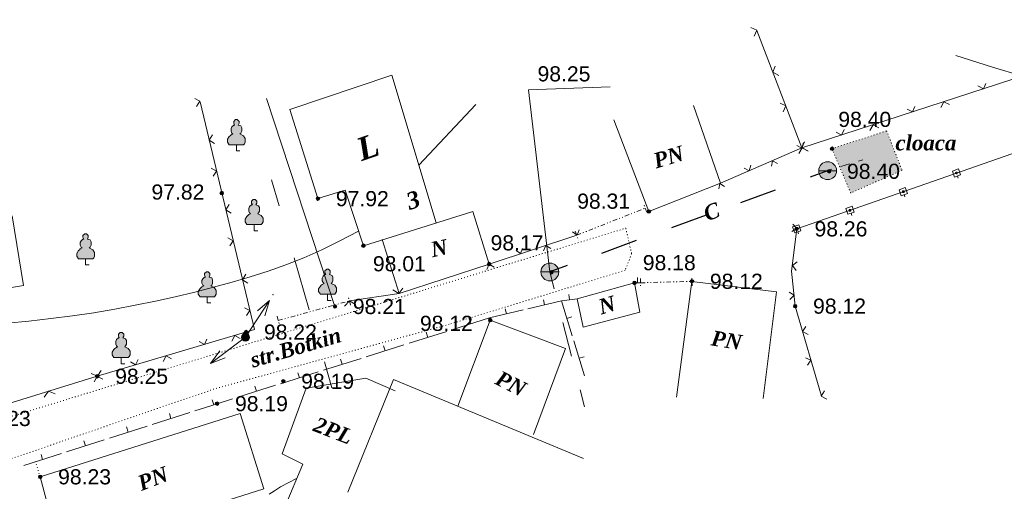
# Model space of a CAD drawing. Header units: millimetres. Extents: x 9396 to 25236, y 15106 to 31102.
# Tile 111 of 256: x 11153 to 11263, y 16093 to 16146. Entities that reach past the tile are written whole.
import ezdxf
from ezdxf.enums import TextEntityAlignment as Align

# ---------------------------------------------------------------- set-up
doc = ezdxf.new("R2010")
doc.units = ezdxf.units.MM
for name, pattern in [('DIVIDE', [1.25, 0.5, -0.25, 0, -0.25, 0, -0.25]), ('DOT', [0.25, 0, -0.25]), ('HIDDEN', [0.375, 0.25, -0.125])]:
    doc.linetypes.add(name, pattern=pattern)
for name, color, linetype, lineweight, true_color in [('1001010', 7, 'Continuous', 9, 0x000000), ('10010110', 7, 'Continuous', 20, 0xa25100), ('1060000', 7, 'Continuous', 9, 0x000000), ('1070000', 7, 'DOT', 9, 0x000000), ('2030012', 7, 'Continuous', 9, 0x000000), ('21100200', 7, 'HIDDEN', 0, 0x800080), ('3000105', 7, 'DIVIDE', 9, 0x000000), ('3000130', 7, 'Continuous', 9, 0x000000), ('3000210', 7, 'Continuous', 9, 0x000000), ('3000220', 7, 'Continuous', 9, 0x000000), ('3000260', 7, 'Continuous', 9, 0x000000), ('4000210', 7, 'Continuous', 9, 0x000000), ('5010210', 7, 'Continuous', 20, 0x008000), ('5010320', 7, 'Continuous', 20, 0x800000), ('5010420', 7, 'Continuous', 9, 0x000000), ('6011210', 1, 'Continuous', 9, 0xff0000)]:
    doc.layers.add(name, color=color, linetype=linetype, lineweight=lineweight, true_color=true_color)
doc.styles.add('10', font='timesbi.ttf', dxfattribs={"height": 0.001481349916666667})
doc.styles.add('2', font='timesbi.ttf', dxfattribs={"height": 0.001692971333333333})
doc.styles.add('3', font='timesbi.ttf', dxfattribs={"height": 0.001692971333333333})
doc.styles.add('9', font='timesbi.ttf', dxfattribs={"height": 0.001692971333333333})
doc.styles.add('F2', font='arial.ttf', dxfattribs={"height": 0.001692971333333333})

# ---------------------------------------------------------------- blocks, each defined once
blk = doc.blocks.new('SYMBOL21100200')
at = {"true_color": 0x800080}
h = blk.add_hatch(color=216, dxfattribs=at)
edge = h.paths.add_edge_path()
edge.add_arc((0, 0), 0.1, 0, 360)
at = {"color": 216, "linetype": 'Continuous', "lineweight": 0, "true_color": 0x800080}
blk.add_circle((0, 0), 0.1, dxfattribs=at)
blk = doc.blocks.new('SYMBOL4000210')
at = {"true_color": 0xffffff}
blk.add_hatch(color=7, dxfattribs=at).paths.add_polyline_path([(0.05, 1.75), (-0.05, 1.75), (-0.15, 1.65), (-0.15, 1.55), (-0.1, 1.45), (-0.15, 1.45), (-0.25, 1.35), (-0.3, 1.25), (-0.3, 1.1), (-0.25, 1), (-0.2, 0.95), (-0.3, 0.9), (-0.35, 0.85), (-0.4, 0.8), (-0.5, 0.65), (-0.5, 0.5), (-0.4, 0.35), (-0.3, 0.35), (-0.1, 0.35), (0, 0.35), (0.15, 0.35), (0.4, 0.35), (0.45, 0.4), (0.5, 0.5), (0.5, 0.7), (0.4, 0.85), (0.2, 0.95), (0.25, 1), (0.3, 1.1), (0.3, 1.3), (0.25, 1.4), (0.1, 1.45), (0.15, 1.55), (0.15, 1.65)])
at = {"color": 18, "linetype": 'Continuous', "lineweight": 0, "true_color": 0x000000, "flags": 128}
blk.add_lwpolyline([(0.05, 1.75), (-0.05, 1.75), (-0.15, 1.65), (-0.15, 1.55), (-0.1, 1.45), (-0.15, 1.45), (-0.25, 1.35), (-0.3, 1.25), (-0.3, 1.1), (-0.25, 1), (-0.2, 0.95), (-0.3, 0.9), (-0.35, 0.85), (-0.4, 0.8), (-0.5, 0.65), (-0.5, 0.5), (-0.4, 0.35), (-0.3, 0.35), (-0.1, 0.35), (0, 0.35), (0.15, 0.35), (0.4, 0.35), (0.45, 0.4), (0.5, 0.5), (0.5, 0.7), (0.4, 0.85), (0.2, 0.95), (0.25, 1), (0.3, 1.1), (0.3, 1.3), (0.25, 1.4), (0.1, 1.45), (0.15, 1.55), (0.15, 1.65), (0.05, 1.75)], close=True, dxfattribs=at)
blk.add_lwpolyline([(0, 0.35), (0, 0), (0.2, 0)], dxfattribs=at)
blk = doc.blocks.new('SYMBOL5010420')
at = {"true_color": 0xffffff}
h = blk.add_hatch(color=7, dxfattribs=at)
edge = h.paths.add_edge_path()
edge.add_arc((0, 0), 0.5, 0, 360)
at = {"color": 18, "linetype": 'Continuous', "lineweight": 9, "true_color": 0x000000, "flags": 128}
blk.add_lwpolyline([(-0.5, 0), (0.5, 0)], dxfattribs=at)
at = {"color": 18, "linetype": 'Continuous', "lineweight": 9, "true_color": 0x000000}
blk.add_circle((0, 0), 0.5, dxfattribs=at)
blk = doc.blocks.new('SYMBOL2030012')
at = {"true_color": 0xffffff}
h = blk.add_hatch(color=7, dxfattribs=at)
edge = h.paths.add_edge_path()
edge.add_arc((0, 0), 0.225, 0, 360)
at = {"true_color": 0x000000}
h = blk.add_hatch(color=18, dxfattribs=at)
edge = h.paths.add_edge_path()
edge.add_arc((0, 0), 0.05, 0, 360)
at = {"color": 18, "linetype": 'Continuous', "lineweight": 0, "true_color": 0x000000}
for radius in [0.225, 0.05]:
    blk.add_circle((0, 0), radius, dxfattribs=at)

msp = doc.modelspace()

# ---------------------------------------------------------------- hatches: boundary and pattern name
at = {"layer": '1070000', "true_color": 0xffffff}
msp.add_hatch(color=7, dxfattribs=at).paths.add_polyline_path([(11243.47489498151, 16131.71561991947), (11249.57872698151, 16133.70983991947), (11251.30282898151, 16129.31869991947), (11245.56812498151, 16126.76495991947)])

# ---------------------------------------------------------------- linework, layer by layer
at = {"layer": '1001010', "color": 253}
for p, q in [((11182.84813498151, 16136.11499991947), (11194.25305298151, 16139.92941991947)), ((11194.25305298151, 16139.92941991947), (11199.21765098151, 16123.43585991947)), ((11185.99437498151, 16126.13877991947), (11182.84813498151, 16136.11499991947)), ((11223.00289298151, 16124.69829991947), (11219.08141698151, 16134.95041991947)), ((11153.07247298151, 16116.42545991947), (11151.81927298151, 16124.22913991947)), ((11205.25312698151, 16112.56487991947), (11201.63166098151, 16102.93025991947)), ((11154.93397898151, 16095.02905991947), (11157.22277898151, 16086.52385991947)), ((11157.22277898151, 16086.52385991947), (11179.94597298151, 16093.70625991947))]:
    msp.add_line(p, q, dxfattribs=at)
for points in [[(11223.00289298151, 16124.69829991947, 0), (11231.00339698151, 16127.85225991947, 0), (11227.98674098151, 16136.56697991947, 0)], [(11185.99437498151, 16126.13877991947, 0), (11189.04624498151, 16127.10105991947, 0), (11191.07985898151, 16120.87863991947, 0), (11203.30463498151, 16124.70645991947, 0)], [(11153.07247298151, 16116.42545991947, 0), (11132.87318498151, 16113.06425991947, 0), (11131.98678698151, 16118.39105991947, 0), (11126.06812898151, 16117.40625991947, 0), (11124.84974898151, 16125.31167991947, 0)], [(11193.17118098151, 16121.56225991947, 0), (11195.06180298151, 16115.54333991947, 0), (11205.13357298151, 16118.82321991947, 0), (11203.30463498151, 16124.70645991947, 0)], [(11221.97647298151, 16113.45471991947, 0), (11221.39319298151, 16116.71465991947, 0), (11214.99521298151, 16114.93023991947, 0)], [(11235.76347698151, 16103.79765991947, 0), (11237.25199098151, 16115.70825991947, 0), (11227.81637898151, 16116.89025991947, 0), (11226.08418098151, 16103.92723991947, 0)], [(11214.99521298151, 16114.93023991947, 0), (11215.65669298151, 16111.75527991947, 0), (11221.97647298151, 16113.45471991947, 0)], [(11205.25312698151, 16112.56487991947, 0), (11213.67758898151, 16109.39825991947, 0), (11210.07769898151, 16099.76905991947, 0)], [(11194.62478098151, 16104.63265991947, 0), (11191.34958098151, 16106.07425991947, 0), (11184.66357298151, 16104.94585991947, 0), (11182.00044898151, 16097.62323991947, 0), (11184.31181098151, 16096.43591991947, 0)], [(11189.34959298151, 16093.30305991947, 0), (11194.42983298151, 16105.91865991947, 0), (11215.68498298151, 16097.06987991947, 0)], [(11179.94578898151, 16093.70625991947, 0), (11177.29338298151, 16102.09705991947, 0), (11154.93397898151, 16095.02905991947, 0)], [(11184.31181098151, 16096.43591991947, 0), (11182.34255098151, 16091.73915991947, 0), (11187.88453898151, 16089.68655991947, 0)]]:
    msp.add_polyline3d(points, dxfattribs=at)
at = {"layer": '10010110'}
msp.add_line((11203.63805719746, 16136.6753061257, 106.9422224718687), (11197.2746440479, 16129.89098507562, 15.51244203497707), dxfattribs=at)
for points in [[(11264.67396772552, 16139.85087157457, 0), (11261.42708801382, 16140.84087069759, 0), (11257.315597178, 16142.15422662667, 0)], [(11190.54411958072, 16122.51788687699, 15.06227267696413), (11188.45481138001, 16121.40269936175, 35.40245044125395), (11186.4115859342, 16120.41167882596, 47.8665158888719), (11184.40023856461, 16119.52974576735, 53.86697570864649), (11182.40656459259, 16118.74182068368, 54.81633658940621), (11180.41635933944, 16118.03282407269, 52.12710521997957), (11178.4154181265, 16117.38767643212, 47.21178828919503), (11176.38953627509, 16116.79129825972, 41.48289248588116), (11174.32450910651, 16116.22861005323, 36.3529244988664), (11172.2089388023, 16115.6876400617, 32.93302058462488), (11170.04265498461, 16115.16884753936, 31.1288352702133), (11167.82829413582, 16114.67579949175, 30.54465265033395), (11165.56849273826, 16114.2120629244, 30.78475681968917), (11163.26588727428, 16113.78120484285, 31.45343187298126), (11160.92311422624, 16113.38679225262, 32.15496190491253), (11158.54281007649, 16113.03239215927, 32.4936310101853), (11156.12761130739, 16112.7215715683, 32.07372328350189), (11153.68292012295, 16112.45637246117, 30.61073868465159), (11151.22520161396, 16112.23273672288, 28.26504063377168)], [(11180.54993130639, 16093.08579558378, 20.62908505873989), (11181.12341079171, 16093.47700079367, 18.98579492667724), (11181.8222124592, 16093.89981850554, 17.60270609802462), (11182.6628652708, 16094.3656391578, 16.31301752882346), (11183.66189818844, 16094.88585318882, 14.94992817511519)]]:
    msp.add_polyline3d(points, dxfattribs=at)
at = {"layer": '1060000', "color": 253}
msp.add_polyline3d([(11211.92795698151, 16117.93521991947, 30.62761109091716), (11209.51923597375, 16138.31343921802, 197.2), (11218.67933065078, 16138.65270198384, 197.2)], dxfattribs=at)
at = {"layer": '1070000', "color": 253}
msp.add_line((11154.93397898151, 16095.02905991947), (11154.39534298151, 16096.76017991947), dxfattribs=at)
msp.add_polyline3d([(11243.47489498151, 16131.71561991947, 0), (11249.57872698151, 16133.70983991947, 0), (11251.30282898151, 16129.31869991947, 0), (11245.56812498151, 16126.76495991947, 0), (11243.47489498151, 16131.71561991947, 0)], close=True, dxfattribs=at)
msp.add_polyline3d([(11151.46279698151, 16101.71173991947, 0), (11220.41111498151, 16122.83207991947, 0), (11221.06909898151, 16119.98151991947, 0), (11220.35115498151, 16118.12729991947, 0), (11200.67637898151, 16112.08759991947, 0), (11174.36327498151, 16104.85151991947, 0), (11151.21550098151, 16096.88989991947, 0)], dxfattribs=at)
at = {"layer": '3000105', "color": 253}
for p, q in [((11214.92559298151, 16122.03977991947), (11222.59876098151, 16125.07861991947)), ((11222.78286609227, 16124.61374863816), (11222.3778348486, 16125.63646545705)), ((11214.74148787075, 16122.50465120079), (11215.14651911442, 16121.48193438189)), ((11227.83060122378, 16116.39046223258), (11227.79931229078, 16117.49001714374)), ((11222.05222673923, 16117.22643760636), (11222.08351567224, 16116.1268826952)), ((11222.06644898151, 16116.72663991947), (11227.81637898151, 16116.89025991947)), ((11189.63801242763, 16114.22075865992), (11189.34584924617, 16115.28124943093)), ((11181.55553698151, 16112.51267991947), (11189.50521098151, 16114.70279991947)), ((11181.42273553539, 16112.99472117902), (11181.71489871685, 16111.93423040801))]:
    msp.add_line(p, q, dxfattribs=at)
at = {"layer": '3000130', "color": 253}
for p, q in [((11287.16677498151, 16139.41905991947), (11239.52478298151, 16122.75225991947)), ((11257.59088953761, 16128.43672905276), (11257.51088953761, 16128.67672905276)), ((11251.63088953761, 16126.35672905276), (11251.55088953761, 16126.58672905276)), ((11245.68088953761, 16124.26672905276), (11245.60088953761, 16124.50672905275)), ((11239.73088953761, 16122.18672905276), (11239.64088953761, 16122.42672905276))]:
    msp.add_line(p, q, dxfattribs=at)
for points in [[(11257.62088953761, 16129.45672905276, 0), (11256.93088953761, 16129.21672905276, 0), (11257.16088953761, 16128.54672905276, 0), (11257.85088953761, 16128.79672905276, 0), (11257.62088953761, 16129.45672905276, 0)], [(11257.39088953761, 16128.89672905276, 0), (11257.44088953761, 16128.91672905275, 0), (11257.48088953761, 16128.94672905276, 0), (11257.49088953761, 16129.00672905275, 0), (11257.48088953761, 16129.05672905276, 0), (11257.44088953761, 16129.09672905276, 0), (11257.39088953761, 16129.10672905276, 0), (11257.34088953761, 16129.09672905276, 0), (11257.30088953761, 16129.05672905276, 0), (11257.29088953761, 16129.00672905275, 0), (11257.30088953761, 16128.94672905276, 0), (11257.34088953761, 16128.91672905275, 0), (11257.39088953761, 16128.89672905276, 0)], [(11251.67088953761, 16127.36672905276, 0), (11250.97088953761, 16127.12672905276, 0), (11251.21088953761, 16126.46672905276, 0), (11251.90088953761, 16126.70672905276, 0), (11251.67088953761, 16127.36672905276, 0)], [(11251.44088953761, 16126.81672905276, 0), (11251.49088953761, 16126.82672905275, 0), (11251.53088953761, 16126.86672905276, 0), (11251.54088953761, 16126.91672905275, 0), (11251.53088953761, 16126.96672905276, 0), (11251.49088953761, 16127.00672905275, 0), (11251.44088953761, 16127.02672905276, 0), (11251.39088953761, 16127.00672905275, 0), (11251.35088953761, 16126.96672905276, 0), (11251.33088953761, 16126.91672905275, 0), (11251.35088953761, 16126.86672905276, 0), (11251.39088953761, 16126.82672905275, 0), (11251.44088953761, 16126.81672905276, 0)], [(11245.71088953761, 16125.28672905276, 0), (11245.02088953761, 16125.04672905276, 0), (11245.25088953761, 16124.38672905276, 0), (11245.94088953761, 16124.62672905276, 0), (11245.71088953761, 16125.28672905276, 0)], [(11245.48088953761, 16124.73672905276, 0), (11245.53088953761, 16124.74672905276, 0), (11245.57088953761, 16124.78672905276, 0), (11245.58088953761, 16124.83672905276, 0), (11245.57088953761, 16124.88672905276, 0), (11245.53088953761, 16124.92672905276, 0), (11245.48088953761, 16124.93672905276, 0), (11245.43088953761, 16124.92672905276, 0), (11245.39088953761, 16124.88672905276, 0), (11245.38088953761, 16124.83672905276, 0), (11245.39088953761, 16124.78672905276, 0), (11245.43088953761, 16124.74672905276, 0), (11245.48088953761, 16124.73672905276, 0)], [(11239.76088953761, 16123.20672905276, 0), (11239.06088953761, 16122.96672905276, 0), (11239.30088953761, 16122.29672905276, 0), (11239.99088953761, 16122.54672905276, 0), (11239.76088953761, 16123.20672905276, 0)], [(11239.53088953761, 16122.64672905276, 0), (11239.58088953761, 16122.66672905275, 0), (11239.62088953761, 16122.70672905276, 0), (11239.63088953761, 16122.75672905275, 0), (11239.62088953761, 16122.80672905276, 0), (11239.58088953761, 16122.84672905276, 0), (11239.53088953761, 16122.85672905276, 0), (11239.48088953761, 16122.84672905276, 0), (11239.44088953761, 16122.80672905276, 0), (11239.42088953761, 16122.75672905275, 0), (11239.44088953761, 16122.70672905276, 0), (11239.48088953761, 16122.66672905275, 0), (11239.53088953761, 16122.64672905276, 0)]]:
    msp.add_polyline3d(points, close=True, dxfattribs=at)
at = {"layer": '3000210', "color": 253}
msp.add_line((11187.89840698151, 16114.08225991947), (11180.23506098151, 16137.32297991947), dxfattribs=at)
at = {"layer": '3000220', "color": 253}
for p, q in [((11221.73088953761, 16116.71672905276), (11221.72088953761, 16117.31672905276)), ((11221.39088953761, 16116.71672905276), (11222.07088953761, 16116.72672905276)), ((11214.11088953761, 16114.81672905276), (11214.03088953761, 16115.40672905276)), ((11209.46088953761, 16113.80672905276), (11213.22088953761, 16114.69672905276)), ((11211.34088953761, 16114.25672905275), (11211.20088953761, 16114.83672905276)), ((11213.22088953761, 16114.69672905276), (11215.00088953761, 16114.92672905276)), ((11213.22088953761, 16114.69672905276), (11214.42088953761, 16110.78672905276)), ((11205.19088953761, 16112.79672905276), (11208.95088953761, 16113.68672905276)), ((11207.07088953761, 16113.24672905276), (11206.93088953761, 16113.82672905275)), ((11213.82088953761, 16112.73672905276), (11214.40088953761, 16112.91672905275)), ((11200.97088953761, 16111.47672905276), (11205.19088953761, 16112.79672905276)), ((11203.08088953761, 16112.13672905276), (11202.90088953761, 16112.70672905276)), ((11196.18088953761, 16109.96672905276), (11200.40088953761, 16111.28672905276)), ((11198.29088953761, 16110.62672905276), (11198.11088953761, 16111.19672905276)), ((11191.39088953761, 16108.45672905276), (11195.61088953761, 16109.78672905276)), ((11193.50088953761, 16109.11672905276), (11193.32088953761, 16109.69672905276)), ((11214.59088953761, 16110.24672905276), (11215.79088953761, 16106.32672905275)), ((11215.19088953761, 16108.28672905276), (11215.76088953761, 16108.46672905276)), ((11186.60088953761, 16106.94672905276), (11190.82088953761, 16108.27672905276)), ((11188.71088953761, 16107.61672905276), (11188.53088953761, 16108.18672905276)), ((11181.81088953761, 16105.44672905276), (11186.03088953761, 16106.76672905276)), ((11183.92088953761, 16106.10672905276), (11183.74088953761, 16106.67672905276)), ((11177.02088953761, 16103.93672905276), (11181.24088953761, 16105.26672905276)), ((11179.13088953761, 16104.59672905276), (11178.95088953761, 16105.16672905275)), ((11174.34088953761, 16103.08672905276), (11174.16088953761, 16103.65672905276)), ((11167.46088953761, 16100.88672905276), (11171.66088953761, 16102.23672905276)), ((11169.56088953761, 16101.55672905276), (11169.38088953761, 16102.12672905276)), ((11162.67088953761, 16099.35672905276), (11166.88088953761, 16100.70672905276)), ((11164.78088953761, 16100.02672905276), (11164.59088953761, 16100.60672905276)), ((11157.89088953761, 16097.82672905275), (11162.10088953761, 16099.17672905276)), ((11159.99088953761, 16098.50672905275), (11159.81088953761, 16099.07672905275)), ((11153.11088953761, 16096.29672905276), (11157.32088953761, 16097.64672905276)), ((11155.21088953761, 16096.97672905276), (11155.03088953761, 16097.54672905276))]:
    msp.add_line(p, q, dxfattribs=at)
msp.add_polyline3d([(11172.24088953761, 16102.41672905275, 0), (11174.72088953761, 16103.20672905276, 0), (11176.45088953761, 16103.75672905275, 0)], dxfattribs=at)
at = {"layer": '3000260', "color": 253}
for p, q in [((11240.11705498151, 16131.80053991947), (11284.12585298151, 16146.14453991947)), ((11240.11705498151, 16131.80053991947), (11235.07727298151, 16144.92041991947)), ((11240.11705498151, 16131.80053991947), (11231.00339698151, 16127.85225991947)), ((11205.13357298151, 16118.82321991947), (11214.92559298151, 16122.03977991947)), ((11189.50521098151, 16114.70279991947), (11195.06180298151, 16115.54333991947)), ((11145.96197898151, 16101.55025991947), (11161.31558298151, 16106.27385991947))]:
    msp.add_line(p, q, dxfattribs=at)
for points in [[(11234.78088953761, 16144.29672905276, 0), (11235.06088953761, 16144.96672905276, 0), (11234.41088953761, 16145.25672905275, 0)], [(11237.54088953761, 16139.90672905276, 0), (11236.86088953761, 16140.26672905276, 0), (11237.13088953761, 16140.95672905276, 0)], [(11259.78088953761, 16138.73672905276, 0), (11260.40088953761, 16138.40672905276, 0), (11260.68088953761, 16139.02672905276, 0)], [(11172.42088953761, 16136.45672905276, 0), (11172.80088953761, 16137.02672905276, 0), (11172.21088953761, 16137.33672905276, 0)], [(11161.31558298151, 16106.27385991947, 0), (11178.88261498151, 16111.48965991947, 0), (11172.81691698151, 16136.96545991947, 0)], [(11238.03088953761, 16135.84672905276, 0), (11238.31088953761, 16136.51672905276, 0), (11237.66088953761, 16136.79672905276, 0)], [(11251.86088953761, 16136.15672905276, 0), (11252.47088953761, 16135.82672905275, 0), (11252.75088953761, 16136.44672905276, 0)], [(11255.63088953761, 16136.33672905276, 0), (11255.98088953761, 16136.97672905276, 0), (11256.63088953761, 16136.65672905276, 0)], [(11243.93088953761, 16133.56672905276, 0), (11244.54088953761, 16133.23672905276, 0), (11244.82088953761, 16133.85672905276, 0)], [(11247.70088953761, 16133.74672905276, 0), (11248.06088953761, 16134.38672905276, 0), (11248.70088953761, 16134.06672905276, 0)], [(11174.44088953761, 16132.30672905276, 0), (11173.84088953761, 16132.68672905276, 0), (11174.21088953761, 16133.27672905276, 0)], [(11240.29088953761, 16132.41672905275, 0), (11240.11088953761, 16131.79672905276, 0), (11239.55088953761, 16132.09672905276, 0)], [(11239.78088953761, 16131.16672905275, 0), (11240.13088953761, 16131.80672905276, 0), (11240.77088953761, 16131.48672905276, 0)], [(11240.79088953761, 16131.44672905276, 0), (11240.11088953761, 16131.80672905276, 0), (11240.38088953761, 16132.50672905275, 0)], [(11174.28088953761, 16128.65672905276, 0), (11174.66088953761, 16129.21672905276, 0), (11174.07088953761, 16129.53672905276, 0)], [(11234.39088953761, 16129.86672905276, 0), (11234.21088953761, 16129.24672905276, 0), (11233.65088953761, 16129.54672905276, 0)], [(11237.37088953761, 16130.06672905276, 0), (11236.83088953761, 16130.37672905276, 0), (11236.70088953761, 16129.77672905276, 0)], [(11231.47088953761, 16127.50672905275, 0), (11230.93088953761, 16127.82672905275, 0), (11230.81088953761, 16127.22672905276, 0)], [(11176.30088953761, 16124.49672905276, 0), (11175.69088953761, 16124.87672905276, 0), (11176.07088953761, 16125.47672905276, 0)], [(11242.28657698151, 16104.04133991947, 0), (11239.34878698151, 16114.11705991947, 0), (11238.96119098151, 16118.01625991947, 0), (11239.52478298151, 16122.75225991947, 0)], [(11238.98088953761, 16122.44672905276, 0), (11239.53088953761, 16122.81672905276, 0), (11239.08088953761, 16123.28672905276, 0)], [(11176.14088953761, 16120.85672905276, 0), (11176.52088953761, 16121.41672905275, 0), (11175.93088953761, 16121.73672905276, 0)], [(11214.47088953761, 16122.41672905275, 0), (11214.99088953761, 16122.06672905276, 0), (11215.19088953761, 16122.65672905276, 0)], [(11208.14088953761, 16120.33672905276, 0), (11208.66088953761, 16119.98672905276, 0), (11208.86088953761, 16120.57672905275, 0)], [(11211.23088953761, 16120.29672905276, 0), (11211.47088953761, 16120.90672905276, 0), (11212.02088953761, 16120.55672905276, 0)], [(11204.89088953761, 16118.21672905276, 0), (11205.14088953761, 16118.82672905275, 0), (11205.68088953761, 16118.47672905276, 0)], [(11239.48088953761, 16118.11672905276, 0), (11239.04088953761, 16118.65672905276, 0), (11239.59088953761, 16119.05672905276, 0)], [(11178.16088953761, 16116.69672905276, 0), (11177.55088953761, 16117.07672905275, 0), (11177.92088953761, 16117.67672905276, 0)], [(11194.38088953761, 16115.94672905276, 0), (11195.03088953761, 16115.53672905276, 0), (11195.50088953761, 16116.11672905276, 0)], [(11238.77088953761, 16114.85672905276, 0), (11239.23088953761, 16115.33672905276, 0), (11238.69088953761, 16115.69672905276, 0)], [(11188.96088953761, 16114.11672905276, 0), (11189.52088953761, 16114.70672905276, 0), (11190.20088953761, 16114.30672905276, 0)], [(11178.00088953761, 16113.05672905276, 0), (11178.38088953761, 16113.61672905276, 0), (11177.79088953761, 16113.92672905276, 0)], [(11240.79088953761, 16110.95672905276, 0), (11240.18088953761, 16111.27672905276, 0), (11240.53088953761, 16111.85672905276, 0)], [(11176.35088953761, 16110.21672905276, 0), (11176.70088953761, 16110.84672905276, 0), (11177.31088953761, 16110.50672905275, 0)], [(11172.71088953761, 16110.17672905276, 0), (11173.29088953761, 16109.82672905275, 0), (11173.57088953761, 16110.43672905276, 0)], [(11168.67088953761, 16107.93672905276, 0), (11169.01088953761, 16108.55672905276, 0), (11169.63088953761, 16108.21672905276, 0)], [(11165.02088953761, 16107.89672905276, 0), (11165.60088953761, 16107.54672905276, 0), (11165.88088953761, 16108.14672905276, 0)], [(11240.75088953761, 16107.51672905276, 0), (11241.11088953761, 16108.06672905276, 0), (11240.52088953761, 16108.32672905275, 0)], [(11160.63088953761, 16106.58672905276, 0), (11161.35088953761, 16106.28672905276, 0), (11161.75088953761, 16106.92672905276, 0)], [(11160.98088953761, 16105.65672905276, 0), (11161.32088953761, 16106.27672905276, 0), (11161.94088953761, 16105.93672905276, 0)], [(11155.37088953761, 16103.92672905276, 0), (11155.85088953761, 16104.59672905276, 0), (11156.61088953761, 16104.30672905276, 0)], [(11242.90088953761, 16103.72672905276, 0), (11242.28088953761, 16104.04672905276, 0), (11242.63088953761, 16104.63672905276, 0)]]:
    msp.add_polyline3d(points, dxfattribs=at)
at = {"layer": '5010210'}
for p, q in [((11246.91088953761, 16130.48672905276), (11246.42088953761, 16130.33672905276)), ((11243.47088953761, 16129.41672905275), (11242.98088953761, 16129.25672905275)), ((11244.46088953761, 16129.71672905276), (11245.44088953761, 16130.02672905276)), ((11181.64088953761, 16125.34672905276), (11180.79088953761, 16128.25672905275)), ((11183.33088953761, 16119.52672905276), (11185.02088953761, 16113.69672905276)), ((11212.41088953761, 16116.05672905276), (11211.93088953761, 16117.93672905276)), ((11213.38088953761, 16112.28672905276), (11214.34088953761, 16108.52672905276)), ((11187.55088953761, 16104.96672905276), (11186.71088953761, 16107.87672905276)), ((11215.79088953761, 16102.87672905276), (11215.31088953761, 16104.75672905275))]:
    msp.add_line(p, q, dxfattribs=at)
at = {"layer": '5010320', "lineweight": 30}
for p, q in [((11242.98088953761, 16129.25672905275), (11241.04088953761, 16128.54672905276)), ((11233.28088953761, 16125.71672905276), (11237.16088953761, 16127.13672905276)), ((11229.40088953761, 16124.30672905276), (11227.46088953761, 16123.59672905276)), ((11227.46088953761, 16123.59672905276), (11225.51088953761, 16122.88672905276)), ((11217.75088953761, 16120.05672905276), (11221.63088953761, 16121.47672905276)), ((11213.87088953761, 16118.64672905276), (11211.93088953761, 16117.93672905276))]:
    msp.add_line(p, q, dxfattribs=at)
at = {"layer": '6011210'}
for q in [(11180.56311925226, 16114.75105211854), (11173.96500406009, 16107.71500306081)]:
    msp.add_line((11177.89566098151, 16110.64073991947), q, dxfattribs=at)
for points in [[(11179.21825493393, 16113.59721505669, 0), (11180.56311925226, 16114.75105211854, 0), (11180.56311925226, 16114.75105211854, 0), (11180.05709415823, 16113.05283581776, 0)], [(11175.62724593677, 16108.32896718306, 0), (11173.96500406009, 16107.71500306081, 0), (11173.96500406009, 16107.71500306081, 0), (11175.03015678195, 16109.13114206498, 0)]]:
    msp.add_polyline3d(points, dxfattribs=at)
msp.add_point((11180.97517576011, 16115.38599396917), dxfattribs=at)

# ---------------------------------------------------------------- block references
at = {"layer": '2030012', "color": 253, "xscale": 2, "yscale": 2, "zscale": 2}
msp.add_blockref('SYMBOL2030012', (11177.89566098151, 16110.64073991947), dxfattribs=at)
at = {"layer": '21100200', "xscale": 2, "yscale": 2, "zscale": 2}
for p in [(11243.47798098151, 16131.71745991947, 196.8), (11243.15174098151, 16129.19435991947, 196.79896), (11175.23798098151, 16126.75745991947, 195.64), (11185.99798098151, 16126.13745991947, 195.84), (11222.99798098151, 16124.69745991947, 196.62), (11239.51798098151, 16122.75745991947, 196.52), (11191.07798098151, 16120.87745991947, 196.02), (11205.13798098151, 16118.81745991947, 196.34), (11212.10554098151, 16117.91063991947, 196.50164), (11221.39798098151, 16116.71745991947, 196.36), (11227.81798098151, 16116.89745991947, 196.24), (11187.89798098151, 16114.07745991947, 196.42), (11239.35798098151, 16114.11745991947, 196.24), (11205.25798098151, 16112.55745991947, 196.24), (11177.95458098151, 16111.22027991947, 196.43888), (11161.31798098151, 16106.27745991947, 196.5), (11182.11798098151, 16105.71745991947, 196.38), (11174.71798098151, 16103.21745991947, 196.38), (11154.93798098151, 16095.03745991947, 196.46)]:
    msp.add_blockref('SYMBOL21100200', p, dxfattribs=at)
at = {"layer": '4000210', "color": 253, "xscale": 2, "yscale": 2, "zscale": 2}
for p in [(11176.87356498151, 16131.46881991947), (11178.85653298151, 16122.54537991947), (11160.01810698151, 16118.72097991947), (11173.61575298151, 16114.47169991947), (11187.07185698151, 16114.75497991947), (11163.98408898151, 16107.67289991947)]:
    msp.add_blockref('SYMBOL4000210', p, dxfattribs=at)
at = {"layer": '5010420', "color": 253, "xscale": 2, "yscale": 2, "zscale": 2}
for p in [(11242.98527098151, 16129.25931991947), (11211.92795698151, 16117.93521991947)]:
    msp.add_blockref('SYMBOL5010420', p, dxfattribs=at)

# ---------------------------------------------------------------- texts
at = {"layer": '1001010', "color": 253, "style": '9'}
for s, height, rotation, p in [('L', 2.543689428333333, 19.10000000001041, (11190.45535198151, 16131.52263991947)), ('PN', 1.692971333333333, 16.50000000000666, (11223.56314498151, 16130.31263991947)), ('N', 1.692971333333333, 12.00000000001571, (11198.63237698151, 16120.40489991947)), ('N', 1.692971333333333, 16.39999999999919, (11217.42584298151, 16113.98275991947)), ('PN', 1.692971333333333, 350.7000000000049, (11230.00808598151, 16110.58395991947)), ('PN', 1.692971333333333, 333.2999999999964, (11206.04535798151, 16106.22696991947)), ('2PL', 1.692971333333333, 338.9000000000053, (11185.65261498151, 16100.99508991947)), ('PN', 1.692971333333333, 20.89999999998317, (11165.94437598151, 16094.23505991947))]:
    msp.add_text(s, height=height, rotation=rotation, dxfattribs=at).set_placement(p, align=Align.MIDDLE_LEFT)
at = {"layer": '1001010', "color": 1, "true_color": 0xff0000, "style": '10'}
msp.add_text('3', height=1.8906257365, rotation=18.09999999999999, dxfattribs=at).set_placement((11195.95535198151, 16125.76263991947), align=Align.MIDDLE_LEFT)
at = {"layer": '1070000', "color": 253, "style": '2'}
msp.add_text('cloaca', height=1.692971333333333, dxfattribs=at).set_placement((11250.56886198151, 16132.37739991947), align=Align.MIDDLE_LEFT)
msp.add_text('str.Botkin', height=1.692971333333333, rotation=16.29999999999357, dxfattribs=at).set_placement((11178.48229998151, 16108.04098991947), align=Align.MIDDLE_LEFT)
at = {"layer": '21100200', "color": 253, "style": 'F2'}
for s, p in [('98.25', (11210.54554098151, 16140.09063991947, 194.64164)), ('98.40', (11244.17798098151, 16134.99745991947, 196.8)), ('98.40', (11245.15174098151, 16129.19435991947, 196.79896)), ('97.82', (11167.37798098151, 16126.87745991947, 113)), ('97.92', (11187.99798098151, 16126.13745991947, 195.84)), ('98.31', (11214.97798098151, 16125.85745991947, 196.62)), ('98.26', (11241.51798098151, 16122.75745991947, 196.52)), ('98.17', (11205.29798098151, 16121.19745991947, 28.38)), ('98.01', (11192.13798098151, 16118.85745991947)), ('98.18', (11222.31798098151, 16118.97745991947, 196.36)), ('98.12', (11229.81798098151, 16116.89745991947, 196.24)), ('98.21', (11189.89798098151, 16114.07745991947, 196.42)), ('98.12', (11241.35798098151, 16114.11745991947, 196.24)), ('98.12', (11197.39798098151, 16112.19745991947, 196.24)), ('98.22', (11179.95458098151, 16111.22027991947, 196.43888)), ('98.25', (11163.31798098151, 16106.27745991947, 196.5)), ('98.19', (11184.11798098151, 16105.71745991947, 196.38)), ('98.19', (11176.71798098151, 16103.21745991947, 196.38)), ('98.23', (11147.95798098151, 16101.55745991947, 196.46)), ('98.23', (11156.93798098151, 16095.03745991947, 196.46))]:
    msp.add_text(s, height=1.692971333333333, dxfattribs=at).set_placement(p, align=Align.MIDDLE_LEFT)
at = {"layer": '5010320', "color": 253, "style": '3'}
msp.add_text('C', height=1.692971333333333, rotation=20.99999999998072, dxfattribs=at).set_placement((11229.21588953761, 16124.37672905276), align=Align.MIDDLE_LEFT)

doc.saveas('drawing.dxf')
